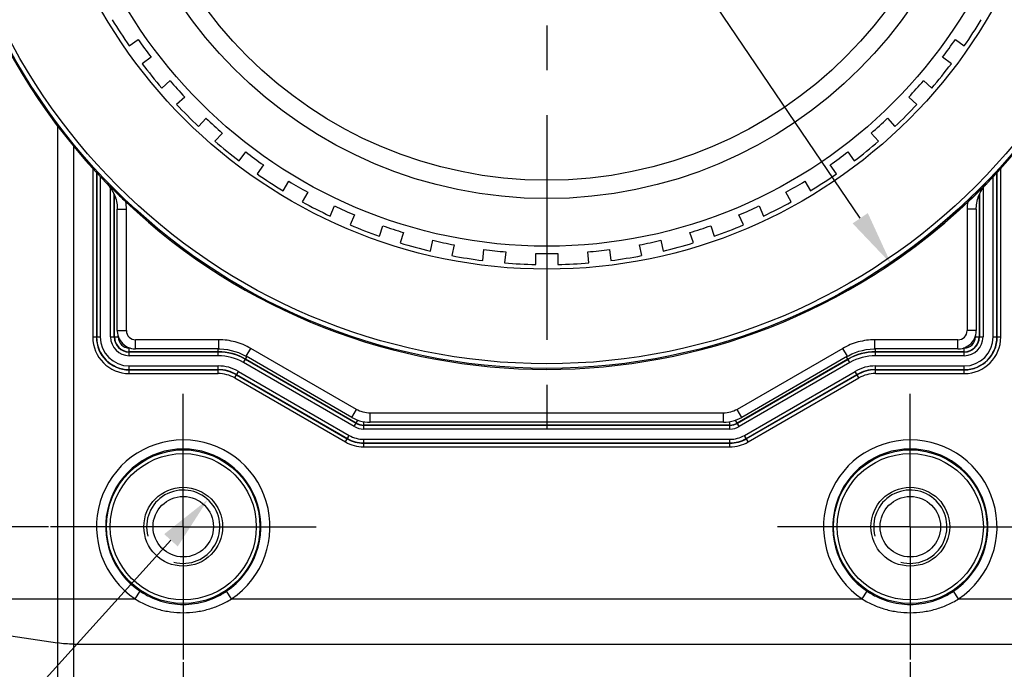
# Model space of a CAD drawing. Header units: millimetres. Extents: x 91 to 530, y 134 to 288.
# Tile 7 of 31: x 119 to 172, y 184 to 219. Entities that reach past the tile are written whole.
import ezdxf

# ---------------------------------------------------------------- set-up
doc = ezdxf.new("R2010")
doc.units = ezdxf.units.MM
doc.header["$LTSCALE"] = 32.67
doc.header["$PDMODE"] = 3
doc.header["$PDSIZE"] = 8
doc.linetypes.add('CENTER', pattern=[0.6, 0.375, -0.075, 0.075, -0.075])
doc.layers.get('0').update_dxf_attribs({"linetype": 'CONTINUOUS'})
doc.layers.get('Defpoints').update_dxf_attribs({"linetype": 'CONTINUOUS'})
for name, color, linetype in [('00_COMPONENTS', 7, 'CONTINUOUS'), ('03_ALL_AXES', 7, 'CONTINUOUS'), ('51__DRAFT_DIMS', 7, 'CONTINUOUS')]:
    doc.layers.add(name, color=color, linetype=linetype)
doc.styles.get("Standard").update_dxf_attribs({"font": 'Roboto-Regular.ttf'})
doc.dimstyles.new('DIMSTYLE_1', dxfattribs={"dimtxt": 3, "dimasz": 3, "dimexe": 2.5, "dimexo": 0.5, "dimtad": 1, "dimdec": 1, "dimdsep": 46, "dimtxsty": 'STANDARD', "dimblk": '_FILLED', "dimblk1": '_FILLED', "dimblk2": '_FILLED', "dimcen": 0.09, "dimclrt": 3, "dimazin": 2, "dimtp": 0.3, "dimtm": 0.3, "dimtfac": 1, "dimtdec": 1, "dimtmove": 0, "dimatfit": 2, "dimldrblk": '_FILLED', "dimfxl": 1, "dimtolj": 1, "dimarcsym": 0})
doc.dimstyles.new('DIMSTYLE_2', dxfattribs={"dimtxt": 3, "dimasz": 3, "dimexe": 2.5, "dimexo": 0.5, "dimgap": 0.75, "dimtad": 1, "dimdsep": 46, "dimtxsty": 'STANDARD', "dimblk": '_FILLED', "dimblk1": '_FILLED', "dimblk2": '_FILLED', "dimcen": 0.09, "dimclrt": 3, "dimazin": 2, "dimtp": 0.3, "dimtm": 0.3, "dimtfac": 1, "dimtofl": 0, "dimtmove": 0, "dimatfit": 3, "dimldrblk": '_FILLED', "dimfxl": 1, "dimtolj": 1, "dimarcsym": 0})
doc.dimstyles.new('DIMSTYLE_3', dxfattribs={"dimtxt": 3, "dimasz": 3, "dimexe": 2.5, "dimexo": 0.5, "dimgap": 0.75, "dimtad": 1, "dimdec": 1, "dimdsep": 46, "dimtxsty": 'STANDARD', "dimblk": '_FILLED', "dimblk1": '_FILLED', "dimblk2": '_FILLED', "dimcen": 0.09, "dimclrt": 3, "dimazin": 2, "dimtp": 0.3, "dimtm": 0.3, "dimtfac": 1, "dimtdec": 1, "dimtofl": 0, "dimtmove": 0, "dimatfit": 3, "dimldrblk": '_FILLED', "dimfxl": 1, "dimtolj": 1, "dimarcsym": 0})
doc.dimstyles.new('DIMSTYLE_4', dxfattribs={"dimtxt": 3, "dimasz": 3, "dimexe": 2.5, "dimexo": 0.5, "dimtad": 1, "dimdsep": 46, "dimtxsty": 'STANDARD', "dimblk": '_FILLED', "dimblk1": '_FILLED', "dimblk2": '_FILLED', "dimcen": 0.09, "dimclrt": 3, "dimazin": 2, "dimtp": 0.1, "dimtm": 0.1, "dimtfac": 1, "dimtofl": 0, "dimtmove": 0, "dimatfit": 1, "dimldrblk": '_FILLED', "dimfxl": 1, "dimtolj": 1, "dimarcsym": 0})

# ---------------------------------------------------------------- blocks, each defined once
blk = doc.blocks.new('_FILLED')
at = {"color": 0, "linetype": 'ByBlock'}
blk.add_solid([(0, 0), (-1, 0.167), (-1, -0.167)], dxfattribs=at)
blk = doc.blocks.new('*D1')
at = {"layer": '51__DRAFT_DIMS', "color": 0, "lineweight": -2}
for p in [(107.826, 278.066), (164.462, 208.286)]:
    blk.add_line(p, (117.109, 278.066), dxfattribs=at)
at = {"layer": 'Defpoints', "color": 0}
for p in [(128.545, 261.214), (166.146, 205.803)]:
    blk.add_point(p, dxfattribs=at)
at = {"layer": '51__DRAFT_DIMS', "color": 0, "linetype": 'ByBlock', "lineweight": -2, "xscale": 3, "yscale": 3, "zscale": 3, "rotation": 304.1606648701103}
blk.add_blockref('_FILLED', (166.146, 205.803), dxfattribs=at)
at = {"layer": '51__DRAFT_DIMS', "color": 3, "insert": (115.039, 282.691), "char_height": 3, "attachment_point": 3, "line_spacing_factor": 0.9}
blk.add_mtext('\\A1;%%c67', dxfattribs=at)
blk = doc.blocks.new('*D4')
at = {"layer": '51__DRAFT_DIMS', "color": 0, "lineweight": -2}
for p, q in [((127.495, 184.069), (127.495, 153.74)), ((167.195, 184.069), (167.195, 153.74)), ((130.495, 156.24), (164.195, 156.24))]:
    blk.add_line(p, q, dxfattribs=at)
at = {"layer": 'Defpoints', "color": 0}
for p in [(127.495, 184.569), (167.195, 184.569), (167.195, 156.24)]:
    blk.add_point(p, dxfattribs=at)
at = {"layer": '51__DRAFT_DIMS', "color": 0, "linetype": 'ByBlock', "lineweight": -2, "xscale": 3, "yscale": 3, "zscale": 3, "rotation": 180}
blk.add_blockref('_FILLED', (127.495, 156.24), dxfattribs=at)
at = {"layer": '51__DRAFT_DIMS', "color": 0, "linetype": 'ByBlock', "lineweight": -2, "xscale": 3, "yscale": 3, "zscale": 3}
blk.add_blockref('_FILLED', (167.195, 156.24), dxfattribs=at)
at = {"layer": '51__DRAFT_DIMS', "color": 3, "insert": (147.313, 160.99), "char_height": 3, "attachment_point": 2, "line_spacing_factor": 0.9}
blk.add_mtext('\\A1;39.7', dxfattribs=at)
blk = doc.blocks.new('*D5')
at = {"layer": '51__DRAFT_DIMS', "color": 0, "lineweight": -2}
for p, q in [((121.018, 267.008), (100.656, 267.008)), ((103.156, 194.458), (103.156, 264.008)), ((120.13, 191.458), (100.656, 191.458))]:
    blk.add_line(p, q, dxfattribs=at)
at = {"layer": 'Defpoints', "color": 0}
for p in [(103.156, 267.008), (121.518, 267.008), (120.63, 191.458)]:
    blk.add_point(p, dxfattribs=at)
at = {"layer": '51__DRAFT_DIMS', "color": 0, "linetype": 'ByBlock', "lineweight": -2, "xscale": 3, "yscale": 3, "zscale": 3}
for p, rotation in [((103.156, 267.008), 90), ((103.156, 191.458), 270)]:
    blk.add_blockref('_FILLED', p, dxfattribs=dict(at, rotation=rotation))
at = {"layer": '51__DRAFT_DIMS', "color": 3, "insert": (98.406, 229.225), "char_height": 3, "attachment_point": 2, "rotation": 90, "line_spacing_factor": 0.9}
blk.add_mtext('\\A1;75.6', dxfattribs=at)
blk = doc.blocks.new('*D6')
at = {"layer": '51__DRAFT_DIMS', "color": 0, "lineweight": -2}
for p in [(126.824, 190.718), (90.507, 175.271)]:
    blk.add_line(p, (112.815, 175.271), dxfattribs=at)
at = {"layer": 'Defpoints', "color": 0}
for p in [(128.839, 192.94), (126.152, 189.977)]:
    blk.add_point(p, dxfattribs=at)
at = {"layer": '51__DRAFT_DIMS', "color": 0, "linetype": 'ByBlock', "lineweight": -2, "xscale": 3, "yscale": 3, "zscale": 3, "rotation": 47.79327112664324}
blk.add_blockref('_FILLED', (128.839, 192.94), dxfattribs=at)
at = {"layer": '51__DRAFT_DIMS', "color": 3, "insert": (105.775, 179.896), "char_height": 3, "attachment_point": 3, "line_spacing_factor": 0.9}
blk.add_mtext('\\A1;{2-M4{\\fgdt;x}4}', dxfattribs=at)
blk = doc.blocks.new('*D16')
at = {"layer": '51__DRAFT_DIMS', "color": 0, "lineweight": -2}
for p, q in [((173.673, 267.008), (215.154, 267.008)), ((212.654, 264.008), (212.654, 168.208)), ((169.095, 165.208), (215.154, 165.208))]:
    blk.add_line(p, q, dxfattribs=at)
at = {"layer": 'Defpoints', "color": 0}
for p in [(173.173, 267.008), (168.595, 165.208), (212.654, 165.208)]:
    blk.add_point(p, dxfattribs=at)
at = {"layer": '51__DRAFT_DIMS', "color": 0, "linetype": 'ByBlock', "lineweight": -2, "xscale": 3, "yscale": 3, "zscale": 3}
for p, rotation in [((212.654, 267.008), 89.99999999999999), ((212.654, 165.208), 270)]:
    blk.add_blockref('_FILLED', p, dxfattribs=dict(at, rotation=rotation))
at = {"layer": '51__DRAFT_DIMS', "color": 3, "insert": (207.904, 216.196), "char_height": 3, "attachment_point": 2, "rotation": 90, "line_spacing_factor": 0.9}
blk.add_mtext('\\A1;101.8', dxfattribs=at)

msp = doc.modelspace()

# ---------------------------------------------------------------- linework, layer by layer
at = {"layer": '00_COMPONENTS', "color": 7}
for p, q in [((124.548, 217.687), (125.033, 218.039)), ((169.658, 218.039), (170.143, 217.687)), ((125.739, 217.068), (125.253, 216.716)), ((169.438, 216.716), (168.952, 217.068)), ((126.327, 215.39), (126.773, 215.792)), ((167.918, 215.792), (168.364, 215.39)), ((127.575, 214.9), (127.129, 214.498)), ((167.561, 214.498), (167.115, 214.9)), ((128.336, 213.292), (128.737, 213.738)), ((165.954, 213.738), (166.355, 213.292)), ((129.629, 212.935), (129.227, 212.489)), ((165.464, 212.489), (165.062, 212.935)), ((130.553, 211.416), (130.906, 211.902)), ((163.785, 211.902), (164.138, 211.416)), ((131.876, 211.196), (131.524, 210.711)), ((163.167, 210.711), (162.815, 211.196)), ((132.954, 209.782), (133.254, 210.301)), ((161.437, 210.301), (161.737, 209.782)), ((134.293, 209.701), (133.993, 209.182)), ((160.698, 209.182), (160.398, 209.701)), ((123.78, 209.447), (123.786, 209.428)), ((123.786, 209.429), (123.786, 209.428)), ((170.905, 209.428), (170.905, 209.429)), ((123.893, 202.156), (123.893, 208.78)), ((135.513, 208.407), (135.757, 208.956)), ((158.934, 208.956), (159.178, 208.407)), ((170.798, 208.78), (170.798, 202.156)), ((136.853, 208.468), (136.609, 207.919)), ((158.082, 207.919), (157.838, 208.468)), ((138.202, 207.308), (138.387, 207.879)), ((156.304, 207.879), (156.489, 207.308)), ((139.528, 207.508), (139.343, 206.937)), ((140.99, 206.496), (141.115, 207.083)), ((153.576, 207.083), (153.701, 206.496)), ((155.348, 206.937), (155.163, 207.508)), ((142.289, 206.833), (142.164, 206.246)), ((143.849, 205.98), (143.911, 206.576)), ((150.779, 206.576), (150.842, 205.98)), ((152.527, 206.246), (152.402, 206.833)), ((145.105, 206.451), (145.042, 205.854)), ((146.745, 205.765), (146.745, 206.365)), ((147.945, 206.365), (147.945, 205.765)), ((149.649, 205.854), (149.586, 206.451)), ((129.432, 201.156), (124.893, 201.156)), ((169.798, 201.156), (165.259, 201.156)), ((136.699, 197.424), (130.931, 200.754)), ((163.76, 200.754), (157.992, 197.424)), ((156.992, 197.156), (137.699, 197.156))]:
    msp.add_line(p, q, dxfattribs=at)
at = {"layer": '00_COMPONENTS', "color": 4}
for p, q in [((120.623, 213.347), (120.623, 179.213)), ((121.518, 178.408), (121.518, 212.211)), ((122.551, 211.018), (122.551, 201.808)), ((122.751, 210.802), (122.751, 201.808)), ((122.767, 210.785), (122.767, 201.808)), ((171.924, 201.808), (171.924, 210.785)), ((171.94, 201.808), (171.94, 210.802)), ((172.14, 201.808), (172.14, 211.018)), ((122.966, 210.569), (122.966, 201.808)), ((171.724, 201.808), (171.724, 210.569)), ((123.324, 210.184), (123.324, 210.184)), ((123.524, 201.808), (123.524, 209.94)), ((171.166, 209.94), (171.166, 201.808)), ((171.367, 210.184), (171.367, 210.184)), ((123.724, 201.808), (123.724, 209.586)), ((123.74, 201.808), (123.74, 209.546)), ((170.951, 209.545), (170.951, 201.808)), ((170.967, 209.586), (170.967, 201.808)), ((123.893, 208.78), (124.393, 208.78)), ((124.393, 202.156), (124.393, 208.78)), ((170.798, 208.78), (170.298, 208.78)), ((170.298, 208.78), (170.298, 202.156)), ((122.551, 201.808), (122.966, 201.808)), ((123.524, 201.808), (123.94, 201.808)), ((123.893, 202.156), (124.393, 202.156)), ((123.94, 201.808), (123.94, 201.858)), ((124.893, 201.156), (124.893, 201.656)), ((129.432, 201.656), (124.893, 201.656)), ((129.432, 201.156), (129.432, 201.656)), ((169.798, 201.656), (165.259, 201.656)), ((165.259, 201.156), (165.259, 201.656)), ((169.798, 201.156), (169.798, 201.656)), ((170.798, 202.156), (170.298, 202.156)), ((170.751, 201.857), (170.751, 201.808)), ((170.751, 201.808), (171.166, 201.808)), ((171.724, 201.808), (172.14, 201.808)), ((124.545, 200.787), (124.545, 201.203)), ((124.594, 201.203), (124.545, 201.203)), ((129.4, 200.787), (129.4, 201.156)), ((130.931, 200.754), (131.181, 201.187)), ((136.949, 197.857), (131.181, 201.187)), ((163.51, 201.187), (157.742, 197.857)), ((163.76, 200.754), (163.51, 201.187)), ((165.29, 200.787), (165.29, 201.156)), ((170.145, 201.203), (170.096, 201.203)), ((170.145, 200.787), (170.145, 201.203)), ((129.4, 201.003), (124.545, 201.003)), ((129.4, 200.987), (124.545, 200.987)), ((129.4, 200.787), (124.545, 200.787)), ((130.79, 200.415), (130.972, 200.731)), ((136.936, 197.097), (130.89, 200.588)), ((136.944, 197.111), (130.898, 200.602)), ((163.793, 200.602), (157.747, 197.111)), ((163.801, 200.588), (157.755, 197.097)), ((163.901, 200.415), (163.719, 200.731)), ((170.145, 201.003), (165.29, 201.003)), ((170.145, 200.987), (165.29, 200.987)), ((170.145, 200.787), (165.29, 200.787)), ((124.545, 199.814), (124.545, 200.229)), ((124.545, 200.229), (129.4, 200.229)), ((124.545, 200.029), (129.4, 200.029)), ((124.545, 200.013), (129.4, 200.013)), ((129.4, 199.814), (129.4, 200.229)), ((136.836, 196.924), (130.79, 200.415)), ((163.901, 200.415), (157.855, 196.924)), ((165.29, 200.229), (170.145, 200.229)), ((165.29, 199.814), (165.29, 200.229)), ((165.29, 200.029), (170.145, 200.029)), ((165.29, 200.013), (170.145, 200.013)), ((170.145, 199.814), (170.145, 200.229)), ((124.545, 199.814), (129.4, 199.814)), ((130.303, 199.572), (130.511, 199.932)), ((130.303, 199.572), (136.349, 196.081)), ((130.403, 199.745), (136.449, 196.254)), ((130.411, 199.759), (136.457, 196.268)), ((130.511, 199.932), (136.557, 196.441)), ((158.134, 196.441), (164.18, 199.932)), ((158.234, 196.268), (164.28, 199.759)), ((158.241, 196.254), (164.288, 199.745)), ((158.341, 196.081), (164.388, 199.572)), ((164.388, 199.572), (164.18, 199.932)), ((165.29, 199.814), (170.145, 199.814)), ((136.699, 197.424), (136.949, 197.857)), ((157.992, 197.424), (157.742, 197.857)), ((137.699, 197.156), (137.699, 197.656)), ((156.992, 197.656), (137.699, 197.656)), ((156.992, 197.156), (156.992, 197.656)), ((136.836, 196.924), (137.036, 197.271)), ((137.347, 196.787), (137.347, 197.189)), ((157.344, 197.003), (137.347, 197.003)), ((157.344, 196.987), (137.347, 196.987)), ((157.344, 196.787), (137.347, 196.787)), ((157.344, 196.787), (157.344, 197.189)), ((157.855, 196.924), (157.654, 197.271)), ((136.349, 196.081), (136.557, 196.441)), ((158.341, 196.081), (158.134, 196.441)), ((137.347, 195.814), (137.347, 196.229)), ((137.347, 196.229), (157.344, 196.229)), ((137.347, 196.029), (157.344, 196.029)), ((137.347, 196.013), (157.344, 196.013)), ((137.347, 195.814), (157.344, 195.814)), ((157.344, 195.814), (157.344, 196.229)), ((124.867, 187.518), (125.144, 187.933)), ((130.124, 187.518), (129.847, 187.933)), ((164.567, 187.518), (164.844, 187.933)), ((169.824, 187.518), (169.547, 187.933)), ((113.045, 187.518), (124.867, 187.518)), ((130.124, 187.518), (164.567, 187.518)), ((169.824, 187.518), (181.645, 187.518)), ((113.045, 186.284), (120.623, 185.116)), ((121.518, 185.051), (173.173, 185.051))]:
    msp.add_line(p, q, dxfattribs=at)
at = {"layer": '00_COMPONENTS', "color": 7}
for points in [[(123.324, 210.184), (123.339, 210.168), (123.451, 210.04), (123.551, 209.903), (123.64, 209.758), (123.716, 209.606), (123.78, 209.447)], [(170.905, 209.428), (170.972, 209.601), (171.048, 209.752), (171.135, 209.897), (171.234, 210.033), (171.344, 210.16), (171.367, 210.184)], [(123.786, 209.429), (123.797, 209.394), (123.825, 209.301), (123.847, 209.207), (123.866, 209.112), (123.879, 209.017), (123.888, 208.921), (123.893, 208.825), (123.893, 208.78)], [(170.798, 208.78), (170.798, 208.834), (170.803, 208.929), (170.812, 209.023), (170.826, 209.117), (170.844, 209.211), (170.867, 209.304), (170.894, 209.396), (170.905, 209.429)], [(123.893, 202.156), (123.894, 202.116), (123.904, 202.011), (123.925, 201.907), (123.957, 201.804), (124, 201.706), (124.054, 201.612), (124.119, 201.524), (124.192, 201.443), (124.274, 201.371), (124.363, 201.308), (124.457, 201.256), (124.557, 201.214), (124.66, 201.184), (124.764, 201.165), (124.869, 201.156), (124.893, 201.156)], [(169.798, 201.156), (169.838, 201.157), (169.943, 201.167), (170.047, 201.188), (170.149, 201.22), (170.248, 201.263), (170.342, 201.317), (170.43, 201.381), (170.511, 201.455), (170.583, 201.536), (170.645, 201.625), (170.698, 201.72), (170.739, 201.82), (170.77, 201.922), (170.789, 202.027), (170.797, 202.132), (170.798, 202.156)], [(129.432, 201.156), (129.499, 201.155), (129.706, 201.144), (129.911, 201.118), (130.113, 201.078), (130.313, 201.024), (130.508, 200.956), (130.698, 200.876), (130.882, 200.782), (130.931, 200.754)], [(163.76, 200.754), (163.819, 200.788), (164.004, 200.881), (164.194, 200.961), (164.39, 201.027), (164.589, 201.08), (164.792, 201.12), (164.997, 201.145), (165.204, 201.156), (165.259, 201.156)], [(136.699, 197.424), (136.831, 197.354), (136.971, 197.293), (137.115, 197.243), (137.262, 197.204), (137.412, 197.177), (137.564, 197.161), (137.699, 197.156)], [(156.992, 197.156), (157.141, 197.162), (157.292, 197.179), (157.442, 197.207), (157.589, 197.247), (157.733, 197.299), (157.872, 197.36), (157.992, 197.424)]]:
    msp.add_lwpolyline(points, dxfattribs=at)
at = {"layer": '00_COMPONENTS', "color": 4}
for centre, radius in [((147.345, 233.508), 33.41), ((147.345, 233.508), 33.162), ((127.495, 191.458), 4.19), ((127.495, 191.458), 3.99), ((167.195, 191.458), 4.19), ((167.195, 191.458), 3.99)]:
    msp.add_circle(centre, radius, dxfattribs=at)
at = {"layer": '00_COMPONENTS', "color": 7}
for centre, radius in [((147.345, 233.508), 28), ((147.345, 233.508), 26.75), ((147.345, 233.508), 24.15), ((147.345, 233.508), 23.15), ((127.495, 191.458), 2.15), ((167.195, 191.458), 2.15), ((127.495, 191.458), 1.65), ((167.195, 191.458), 1.65)]:
    msp.add_circle(centre, radius, dxfattribs=at)
for centre, radius, start, end in [((147.345, 233.508), 33.482, 315.8437, 224.1563), ((147.345, 233.508), 27.75, 211.2389, 214.7611), ((147.345, 233.508), 27.75, 325.2389, 328.7611), ((147.345, 233.508), 27.15, 214.7337, 217.2663), ((147.345, 233.508), 27.15, 322.7337, 325.2663), ((147.345, 233.508), 27.75, 217.2389, 220.7611), ((147.345, 233.508), 27.75, 319.2389, 322.7611), ((147.345, 233.508), 27.15, 220.7337, 223.2663), ((147.345, 233.508), 27.15, 316.7337, 319.2663), ((147.345, 233.508), 27.75, 223.2389, 226.7611), ((147.345, 233.508), 27.75, 313.2389, 316.7611), ((147.345, 233.508), 27.15, 226.7337, 229.2663), ((147.345, 233.508), 27.15, 310.7337, 313.2663), ((147.345, 233.508), 27.75, 229.2389, 232.7611), ((147.345, 233.508), 27.75, 307.2389, 310.7611), ((147.345, 233.508), 27.15, 232.7337, 235.2663), ((147.345, 233.508), 27.15, 304.7337, 307.2663), ((147.345, 233.508), 27.75, 235.2389, 238.7611), ((147.345, 233.508), 27.15, 238.7337, 241.2663), ((147.345, 233.508), 27.15, 298.7337, 301.2663), ((147.345, 233.508), 27.75, 301.2389, 304.7611), ((121.876, 208.779), 2.018, 19.3612, 20.5036), ((121.876, 208.78), 2.017, 18.7715, 19.3611), ((147.345, 233.508), 33.465, 226.6196, 313.3804), ((147.345, 233.508), 27.75, 241.2389, 244.7611), ((147.345, 233.508), 27.75, 295.2389, 298.7611), ((172.815, 208.78), 2.017, 159.4954, 161.2278), ((147.345, 233.508), 27.15, 244.7337, 247.2663), ((147.345, 233.508), 27.15, 292.7337, 295.2663), ((147.345, 233.508), 27.75, 247.2389, 250.7611), ((147.345, 233.508), 27.15, 250.7337, 253.2663), ((147.345, 233.508), 27.15, 286.7337, 289.2663), ((147.345, 233.508), 27.75, 289.2389, 292.7611), ((147.345, 233.508), 27.15, 256.7337, 259.2663), ((147.345, 233.508), 27.15, 280.7337, 283.2663), ((147.345, 233.508), 27.75, 253.2389, 256.7611), ((147.345, 233.508), 27.15, 262.7337, 265.2663), ((147.345, 233.508), 27.15, 274.7337, 277.2663), ((147.345, 233.508), 27.75, 283.2389, 286.7611), ((147.345, 233.508), 27.75, 259.2389, 262.7611), ((147.345, 233.508), 27.15, 268.7337, 271.2663), ((147.345, 233.508), 27.75, 277.2389, 280.7611), ((147.345, 233.508), 27.75, 265.2389, 268.7611), ((147.345, 233.508), 27.75, 271.2389, 274.7611)]:
    msp.add_arc(centre, radius, start, end, dxfattribs=at)
at = {"layer": '00_COMPONENTS', "color": 4}
for centre, radius, start, end in [((147.345, 233.508), 33.482, 315.8438, 224.1563), ((121.888, 208.792), 2.001, 41.9312, 44.1151), ((121.875, 208.78), 2.018, 38.8484, 41.9303), ((121.867, 208.774), 2.027, 36.9371, 38.8497), ((121.865, 208.772), 2.03, 34.047, 36.9372), ((121.869, 208.775), 2.026, 31.8292, 34.0472), ((121.878, 208.78), 2.015, 29.2211, 31.8298), ((121.881, 208.782), 2.012, 26.6857, 29.2187), ((121.877, 208.78), 2.016, 24.5281, 26.6857), ((172.811, 208.782), 2.013, 150.8701, 153.45), ((172.812, 208.781), 2.015, 148.3973, 150.8679), ((172.822, 208.775), 2.025, 146.0636, 148.3977), ((172.825, 208.773), 2.03, 143.3704, 146.0638), ((172.824, 208.774), 2.028, 141.2879, 143.3707), ((172.817, 208.779), 2.019, 138.4485, 141.2888), ((172.804, 208.791), 2.002, 135.8826, 138.4486), ((121.875, 208.779), 2.018, 23.3473, 24.5282), ((121.875, 208.779), 2.019, 20.5038, 23.3471), ((121.871, 208.779), 2.522, 0.0131, 9.2675), ((172.821, 208.779), 2.523, 170.7343, 179.985), ((172.816, 208.779), 2.019, 156.7647, 159.4952), ((172.816, 208.779), 2.018, 155.4621, 156.7646), ((172.814, 208.78), 2.017, 153.4499, 155.4622), ((124.545, 201.808), 1.995, 180, 270), ((124.545, 201.808), 1.795, 180, 270), ((124.545, 201.808), 1.779, 180, 270), ((124.545, 201.808), 1.579, 180, 270), ((124.545, 201.808), 1.021, 180, 270), ((124.545, 201.808), 0.821, 180, 270), ((124.545, 201.808), 0.805, 180, 270), ((124.545, 201.808), 0.605, 180, 270), ((124.893, 202.156), 0.5, 179.9931, 270.0069), ((169.798, 202.156), 0.5, 269.9931, 0.0069), ((170.145, 201.808), 1.995, 270, 360), ((170.145, 201.808), 1.795, 270, 360), ((170.145, 201.808), 1.779, 270, 360), ((170.145, 201.808), 1.579, 270, 360), ((170.145, 201.808), 1.021, 270, 360), ((170.145, 201.808), 0.821, 270, 360), ((170.145, 201.808), 0.805, 270, 360), ((170.145, 201.808), 0.605, 270, 360), ((129.4, 198.008), 2.995, 60, 90), ((129.4, 198.008), 2.979, 60, 90), ((129.4, 198.008), 2.779, 60, 90), ((165.29, 198.008), 2.995, 90, 120), ((165.29, 198.008), 2.979, 90, 120), ((165.29, 198.008), 2.779, 90, 120), ((129.4, 198.008), 2.221, 60, 90), ((129.4, 198.008), 2.021, 60, 90), ((129.4, 198.008), 2.005, 60, 90), ((165.29, 198.008), 2.221, 90, 120), ((165.29, 198.008), 2.021, 90, 120), ((165.29, 198.008), 2.005, 90, 120), ((129.4, 198.008), 1.805, 60, 90), ((165.29, 198.008), 1.805, 90, 120), ((137.347, 197.808), 1.021, 240, 270), ((137.347, 197.808), 0.821, 240, 270), ((137.347, 197.808), 0.805, 240, 270), ((157.344, 197.808), 0.805, 270, 300), ((157.344, 197.808), 0.821, 270, 300), ((157.344, 197.808), 1.021, 270, 300), ((137.347, 197.808), 1.795, 240, 270), ((137.347, 197.808), 1.779, 240, 270), ((137.347, 197.808), 1.579, 240, 270), ((157.344, 197.808), 1.579, 270, 300), ((157.344, 197.808), 1.779, 270, 300), ((157.344, 197.808), 1.795, 270, 300), ((127.495, 191.458), 4.737, 303.7077, 236.2923), ((137.347, 197.808), 1.995, 240, 270), ((157.344, 197.808), 1.995, 270, 300), ((167.195, 191.458), 4.737, 303.7077, 236.2923), ((127.495, 191.458), 4.237, 303.7077, 236.2923), ((167.195, 191.458), 4.237, 303.7077, 236.2923), ((127.495, 191.458), 2, 255, 195), ((167.195, 191.458), 2, 255, 195)]:
    msp.add_arc(centre, radius, start, end, dxfattribs=at)
at = {"layer": '00_COMPONENTS', "color": 7}
for points, knots in [([(123.324, 210.184), (123.371, 210.138), (123.561, 209.95), (123.754, 209.763), (123.9, 209.623)], [0, 0, 0, 0, 0.24481, 1, 1, 1, 1]), ([(170.824, 209.655), (170.871, 209.7), (171.053, 209.875), (171.234, 210.052), (171.367, 210.184)], [0, 0, 0, 0, 0.256142, 1, 1, 1, 1]), ([(123.9, 209.623), (123.937, 209.587), (124.09, 209.441), (124.244, 209.296), (124.36, 209.186)], [0, 0, 0, 0, 0.243963, 1, 1, 1, 1]), ([(170.331, 209.186), (170.373, 209.225), (170.538, 209.381), (170.702, 209.538), (170.824, 209.655)], [0, 0, 0, 0, 0.255618, 1, 1, 1, 1])]:
    msp.add_open_spline(points, degree=3, knots=knots, dxfattribs=at)
at = {"layer": '00_COMPONENTS', "color": 4}
for points, knots in [([(131.181, 201.187), (130.917, 201.34), (130.348, 201.576), (129.736, 201.656), (129.432, 201.656)], [0, 0, 0, 0, 0.499956, 1, 1, 1, 1]), ([(165.259, 201.656), (164.955, 201.656), (164.343, 201.576), (163.774, 201.34), (163.51, 201.187)], [0, 0, 0, 0, 0.499956, 1, 1, 1, 1]), ([(137.699, 197.656), (137.569, 197.656), (137.306, 197.69), (137.062, 197.792), (136.949, 197.857)], [0, 0, 0, 0, 0.499926, 1, 1, 1, 1]), ([(157.742, 197.857), (157.629, 197.792), (157.384, 197.69), (157.122, 197.656), (156.992, 197.656)], [0, 0, 0, 0, 0.499926, 1, 1, 1, 1]), ([(125.144, 187.933), (125.317, 187.818), (125.679, 187.613), (126.262, 187.388), (126.872, 187.251), (127.288, 187.22), (127.495, 187.22)], [0, 0, 0, 0, 0.250016, 0.499988, 0.749973, 1, 1, 1, 1]), ([(127.495, 187.22), (127.703, 187.22), (128.119, 187.251), (128.729, 187.388), (129.311, 187.613), (129.674, 187.818), (129.847, 187.933)], [0, 0, 0, 0, 0.250023, 0.500008, 0.749981, 1, 1, 1, 1]), ([(164.844, 187.933), (165.017, 187.818), (165.379, 187.613), (165.962, 187.388), (166.572, 187.251), (166.988, 187.22), (167.195, 187.22)], [0, 0, 0, 0, 0.250016, 0.499988, 0.749973, 1, 1, 1, 1]), ([(167.195, 187.22), (167.403, 187.22), (167.819, 187.251), (168.429, 187.388), (169.011, 187.613), (169.374, 187.818), (169.547, 187.933)], [0, 0, 0, 0, 0.250023, 0.500008, 0.749981, 1, 1, 1, 1]), ([(124.867, 187.518), (125.062, 187.395), (125.471, 187.178), (126.124, 186.942), (126.803, 186.799), (127.265, 186.767), (127.495, 186.767)], [0, 0, 0, 0, 0.250002, 0.49998, 0.749974, 1, 1, 1, 1]), ([(127.495, 186.767), (127.726, 186.767), (128.188, 186.799), (128.867, 186.942), (129.52, 187.178), (129.929, 187.395), (130.124, 187.518)], [0, 0, 0, 0, 0.250023, 0.500016, 0.749994, 1, 1, 1, 1]), ([(164.567, 187.518), (164.762, 187.395), (165.171, 187.178), (165.824, 186.942), (166.503, 186.799), (166.965, 186.767), (167.195, 186.767)], [0, 0, 0, 0, 0.250002, 0.49998, 0.749974, 1, 1, 1, 1]), ([(167.195, 186.767), (167.426, 186.767), (167.888, 186.799), (168.567, 186.942), (169.22, 187.178), (169.629, 187.395), (169.824, 187.518)], [0, 0, 0, 0, 0.250023, 0.500016, 0.749994, 1, 1, 1, 1]), ([(121.518, 185.051), (121.364, 185.051), (121.065, 185.061), (120.767, 185.094), (120.623, 185.116)], [0, 0, 0, 0, 0.512353, 1, 1, 1, 1])]:
    msp.add_open_spline(points, degree=3, knots=knots, dxfattribs=at)
at = {"layer": '03_ALL_AXES', "color": 1, "linetype": 'CENTER'}
for p, q in [((147.345, 233.508), (147.345, 195.788)), ((127.495, 191.458), (127.495, 198.708)), ((167.195, 191.458), (167.195, 198.708)), ((127.495, 191.458), (120.245, 191.458)), ((127.495, 191.458), (127.495, 184.208)), ((127.495, 191.458), (134.745, 191.458)), ((167.195, 191.458), (159.945, 191.458)), ((167.195, 191.458), (174.445, 191.458)), ((167.195, 191.458), (167.195, 184.208))]:
    msp.add_line(p, q, dxfattribs=at)
at = {"layer": '51__DRAFT_DIMS', "color": 4}
msp.add_arc((147.345, 233.508), 33.482, 303.3051, 360, dxfattribs=at)

# ---------------------------------------------------------------- dimensions: what is measured, and where the dimension line sits
for p1, p2, text, dimstyle, picture, middle in [((128.545, 261.214), (166.146, 205.803), '%%c<>', 'DIMSTYLE_1', '*D1', (111.433, 278.066)), ((126.152, 189.977), (128.839, 192.94), '{2-M<>{\\fgdt;x}4}', 'DIMSTYLE_4', '*D6', (98.141, 175.271))]:
    dim = msp.add_diameter_dim_2p(p1=p1, p2=p2, text=text, dimstyle=dimstyle, override={"dimtih": 1, "dimtoh": 1, "dimpost": '<>'}, dxfattribs=at)
    dim.commit()
    dim.dimension.update_dxf_attribs({"geometry": picture, "text_midpoint": middle, "dimtype": 163})
for base, p1, p2, angle, dimstyle, picture, middle in [((103.15557713, 267.008339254), (120.629651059, 191.458339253), (121.517595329, 267.008339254), 90, 'DIMSTYLE_3', '*D5', (103.15557713, 229.22454934)), ((212.654, 165.208), (173.173, 267.008), (168.595, 165.208), 270, 'DIMSTYLE_2', '*D16', (212.654, 216.196))]:
    dim = msp.add_linear_dim(base=base, p1=p1, p2=p2, angle=angle, dimstyle=dimstyle, dxfattribs=at)
    dim.commit()
    dim.dimension.update_dxf_attribs({"geometry": picture, "text_midpoint": middle, "dimtype": 160})
dim = msp.add_linear_dim(base=(167.195, 156.24), p1=(127.495, 184.569), p2=(167.195, 184.569), dimstyle='DIMSTYLE_2', dxfattribs=at)
dim.commit()
dim.dimension.update_dxf_attribs({"geometry": '*D4', "text_midpoint": (147.313, 156.24), "dimtype": 160})

doc.saveas('drawing.dxf')
